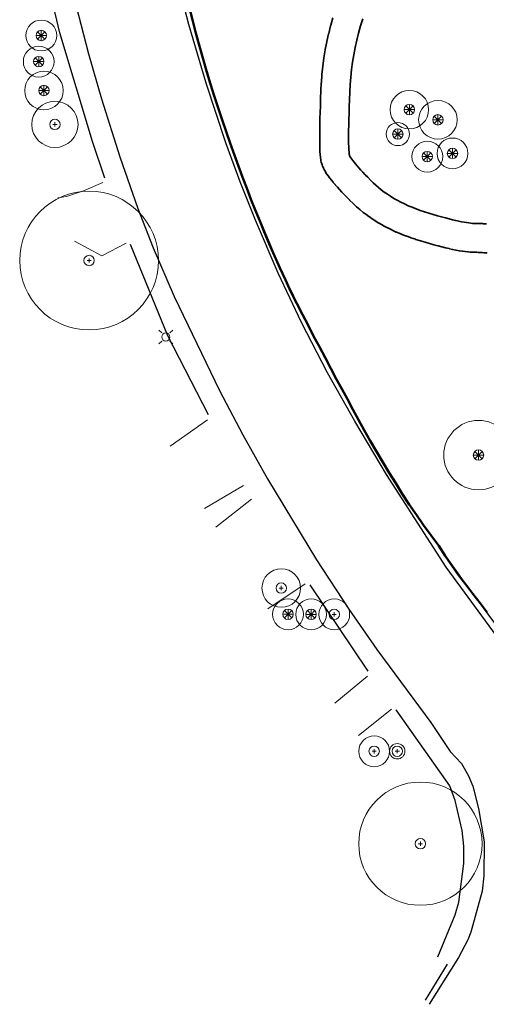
# Model space of a CAD drawing. Header units: metres. Extents: x -6555 to -6384, y 5654608 to 5654800.
# Tile 1 of 6: x -6544 to -6504, y 5654617 to 5654703. Entities that reach past the tile are written whole.
import ezdxf

# ---------------------------------------------------------------- set-up
doc = ezdxf.new("R2010")
doc.units = ezdxf.units.M
doc.header["$LTSCALE"] = 0.5
doc.linetypes.add('PHANTOM', pattern=[22, 12, -2, 2, -2, 2, -2])
for name, color, linetype, lineweight in [('L-HARD-PAVE', 8, 'Continuous', 35), ('V-PROP-LINE', 7, 'PHANTOM', 50), ('V-ROAD-CURB', 7, 'Continuous', 25), ('V-ROAD-DW', 8, 'Continuous', 18), ('V-ROAD-SW', 8, 'Continuous', 25), ('V-UTIL-ELEC', 1, 'Continuous', 18), ('V-VEG-CANOPY', 92, 'Continuous', 13), ('V-VEG-TREE', 94, 'Continuous', 18)]:
    doc.layers.add(name, color=color, linetype=linetype, lineweight=lineweight)

# ---------------------------------------------------------------- blocks, each defined once
blk = doc.blocks.new('UTIL-LIGHT')
at = {"color": 0, "lineweight": -2}
for p, q in [((-0.71, 0.71), (-1.2, 1.2)), ((0.71, 0.71), (1.2, 1.2)), ((-0.71, -0.71), (-1.2, -1.2)), ((0.71, -0.71), (1.2, -1.2))]:
    blk.add_line(p, q, dxfattribs=at)
blk.add_circle((0, 0), 0.7, dxfattribs=at)
blk = doc.blocks.new('VEG-TREE-CONIF')
at = {"color": 0, "lineweight": -2}
for q in [(-1.5, 0), (-1.06, 1.06), (-1.06, -1.06), (0, 1.5), (1.06, 1.06), (1.5, 0), (0, -1.5), (1.06, -1.06)]:
    blk.add_line((0, 0), q, dxfattribs=at)
blk.add_circle((0, 0), 1.5, dxfattribs=at)
blk = doc.blocks.new('VEG-TREE-DECID')
at = {"color": 0, "lineweight": -2}
for p, q in [((-0.6, 0), (0.6, 0)), ((0, -0.6), (0, 0.6))]:
    blk.add_line(p, q, dxfattribs=at)
blk.add_circle((0, 0), 1.5, dxfattribs=at)

msp = doc.modelspace()

# ---------------------------------------------------------------- linework, layer by layer
at = {"layer": 'L-HARD-PAVE'}
for points in [[(-6503.884, 5654682.427), (-6503.98, 5654682.441), (-6504.081, 5654682.454), (-6504.187, 5654682.465), (-6504.299, 5654682.475), (-6504.415, 5654682.483), (-6504.537, 5654682.49), (-6504.663, 5654682.495), (-6504.794, 5654682.498), (-6504.93, 5654682.5), (-6505.078, 5654682.5), (-6505.135, 5654682.501), (-6505.307, 5654682.509), (-6505.354, 5654682.512), (-6505.541, 5654682.528), (-6505.581, 5654682.532), (-6505.784, 5654682.555), (-6505.817, 5654682.559), (-6506.036, 5654682.591), (-6506.065, 5654682.595), (-6506.299, 5654682.634), (-6506.324, 5654682.639), (-6506.574, 5654682.685), (-6506.596, 5654682.69), (-6506.861, 5654682.744), (-6506.881, 5654682.749), (-6507.162, 5654682.811), (-6507.179, 5654682.815), (-6507.476, 5654682.885), (-6507.491, 5654682.889), (-6507.803, 5654682.967), (-6507.817, 5654682.97), (-6508.145, 5654683.056), (-6508.157, 5654683.06), (-6508.501, 5654683.153), (-6508.512, 5654683.156), (-6508.871, 5654683.258), (-6508.881, 5654683.261), (-6509.256, 5654683.37), (-6509.265, 5654683.373), (-6509.656, 5654683.49), (-6509.664, 5654683.493), (-6510.071, 5654683.618), (-6510.1, 5654683.627), (-6510.497, 5654683.76), (-6510.527, 5654683.771), (-6510.914, 5654683.911), (-6510.944, 5654683.923), (-6511.321, 5654684.071), (-6511.353, 5654684.084), (-6511.72, 5654684.24), (-6511.752, 5654684.255), (-6512.109, 5654684.419), (-6512.142, 5654684.434), (-6512.49, 5654684.606), (-6512.522, 5654684.623), (-6512.86, 5654684.803), (-6512.894, 5654684.821), (-6513.222, 5654685.008), (-6513.255, 5654685.028), (-6513.574, 5654685.224), (-6513.607, 5654685.245), (-6513.916, 5654685.448), (-6513.949, 5654685.471), (-6514.248, 5654685.682), (-6514.282, 5654685.706), (-6514.571, 5654685.925), (-6514.604, 5654685.951), (-6514.883, 5654686.178), (-6514.916, 5654686.205), (-6515.185, 5654686.44), (-6515.218, 5654686.469), (-6515.477, 5654686.711), (-6515.509, 5654686.741), (-6515.759, 5654686.991), (-6515.766, 5654686.998), (-6516.002, 5654687.239), (-6516.01, 5654687.247), (-6516.233, 5654687.477), (-6516.242, 5654687.486), (-6516.451, 5654687.707), (-6516.46, 5654687.717), (-6516.655, 5654687.928), (-6516.666, 5654687.94), (-6516.848, 5654688.141), (-6516.859, 5654688.154), (-6517.027, 5654688.345), (-6517.041, 5654688.361), (-6517.195, 5654688.542), (-6517.21, 5654688.56), (-6517.35, 5654688.732), (-6517.367, 5654688.753), (-6517.494, 5654688.915), (-6517.513, 5654688.94), (-6517.626, 5654689.092), (-6517.648, 5654689.122), (-6517.747, 5654689.265), (-6517.772, 5654689.301), (-6517.858, 5654689.434), (-6517.886, 5654689.48), (-6517.959, 5654689.603), (-6517.991, 5654689.662), (-6518.05, 5654689.775), (-6518.086, 5654689.852), (-6518.131, 5654689.956), (-6518.17, 5654690.058), (-6518.201, 5654690.152), (-6518.239, 5654690.291), (-6518.267, 5654690.422), (-6518.281, 5654690.505), (-6518.304, 5654690.673), (-6518.311, 5654690.727), (-6518.33, 5654690.932), (-6518.333, 5654690.97), (-6518.349, 5654691.212), (-6518.35, 5654691.241), (-6518.362, 5654691.52), (-6518.363, 5654691.541), (-6518.371, 5654691.858), (-6518.371, 5654691.875), (-6518.375, 5654692.228), (-6518.375, 5654692.242), (-6518.375, 5654692.633), (-6518.375, 5654692.644), (-6518.371, 5654693.072), (-6518.371, 5654693.082), (-6518.363, 5654693.546), (-6518.363, 5654693.555), (-6518.351, 5654694.057), (-6518.351, 5654694.064), (-6518.335, 5654694.603), (-6518.335, 5654694.609), (-6518.316, 5654695.185), (-6518.315, 5654695.19), (-6518.292, 5654695.804), (-6518.292, 5654695.808), (-6518.265, 5654696.459), (-6518.264, 5654696.463), (-6518.233, 5654697.151), (-6518.231, 5654697.186), (-6518.18, 5654697.87), (-6518.177, 5654697.906), (-6518.107, 5654698.586), (-6518.102, 5654698.622), (-6518.013, 5654699.298), (-6518.007, 5654699.334), (-6517.898, 5654700.006), (-6517.891, 5654700.042), (-6517.763, 5654700.71), (-6517.755, 5654700.745), (-6517.607, 5654701.409), (-6517.598, 5654701.445), (-6517.43, 5654702.105), (-6517.421, 5654702.14), (-6517.233, 5654702.797)], [(-6514.638, 5654702.71), (-6514.834, 5654702.092), (-6515.012, 5654701.471), (-6515.171, 5654700.846), (-6515.311, 5654700.218), (-6515.433, 5654699.586), (-6515.537, 5654698.95), (-6515.622, 5654698.31), (-6515.688, 5654697.667), (-6515.736, 5654697.019), (-6515.767, 5654696.352), (-6515.794, 5654695.706), (-6515.817, 5654695.098), (-6515.837, 5654694.527), (-6515.852, 5654693.995), (-6515.864, 5654693.5), (-6515.871, 5654693.044), (-6515.875, 5654692.627), (-6515.875, 5654692.249), (-6515.871, 5654691.911), (-6515.864, 5654691.614), (-6515.853, 5654691.359), (-6515.84, 5654691.15), (-6515.825, 5654690.991), (-6515.811, 5654690.892), (-6515.809, 5654690.886), (-6515.786, 5654690.84), (-6515.744, 5654690.77), (-6515.744, 5654690.77), (-6515.685, 5654690.678), (-6515.609, 5654690.569), (-6515.516, 5654690.444), (-6515.407, 5654690.305), (-6515.282, 5654690.152), (-6515.142, 5654689.987), (-6514.986, 5654689.81), (-6514.816, 5654689.621), (-6514.631, 5654689.421), (-6514.431, 5654689.21), (-6514.216, 5654688.988), (-6513.987, 5654688.755), (-6513.757, 5654688.524), (-6513.529, 5654688.312), (-6513.292, 5654688.106), (-6513.045, 5654687.906), (-6512.79, 5654687.712), (-6512.524, 5654687.525), (-6512.249, 5654687.344), (-6511.964, 5654687.169), (-6511.67, 5654687.001), (-6511.365, 5654686.839), (-6511.05, 5654686.683), (-6510.725, 5654686.534), (-6510.389, 5654686.391), (-6510.044, 5654686.255), (-6509.687, 5654686.126), (-6509.321, 5654686.003), (-6508.933, 5654685.884), (-6508.552, 5654685.769), (-6508.186, 5654685.662), (-6507.837, 5654685.564), (-6507.505, 5654685.473), (-6507.19, 5654685.391), (-6506.892, 5654685.316), (-6506.611, 5654685.25), (-6506.348, 5654685.191), (-6506.103, 5654685.141), (-6505.876, 5654685.098), (-6505.668, 5654685.064), (-6505.481, 5654685.037), (-6505.314, 5654685.017), (-6505.17, 5654685.005), (-6505.05, 5654685), (-6504.922, 5654685), (-6504.906, 5654685), (-6504.754, 5654684.998), (-6504.737, 5654684.998), (-6504.588, 5654684.994), (-6504.57, 5654684.993), (-6504.426, 5654684.987), (-6504.407, 5654684.986), (-6504.267, 5654684.979), (-6504.247, 5654684.977), (-6504.11, 5654684.968), (-6504.089, 5654684.966), (-6503.957, 5654684.954)]]:
    msp.add_lwpolyline(points, dxfattribs=at)
at = {"layer": 'V-PROP-LINE'}
msp.add_lwpolyline([(-6503.891, 5654651.321), (-6504.511, 5654652.132), (-6505.133, 5654652.943), (-6505.752, 5654653.755), (-6506.362, 5654654.573), (-6506.958, 5654655.401), (-6507.535, 5654656.242), (-6508.087, 5654657.099), (-6508.743, 5654657.984), (-6509.388, 5654658.876), (-6510.019, 5654659.777), (-6510.635, 5654660.688), (-6511.235, 5654661.612), (-6511.805, 5654662.518), (-6512.369, 5654663.428), (-6512.924, 5654664.342), (-6513.47, 5654665.261), (-6514.004, 5654666.187), (-6514.527, 5654667.12), (-6515.014, 5654668.006), (-6515.498, 5654668.894), (-6515.98, 5654669.782), (-6516.46, 5654670.671), (-6516.938, 5654671.562), (-6517.415, 5654672.453), (-6517.911, 5654673.384), (-6518.404, 5654674.316), (-6518.895, 5654675.248), (-6519.383, 5654676.183), (-6519.867, 5654677.119), (-6520.348, 5654678.058), (-6520.855, 5654679.078), (-6521.344, 5654680.107), (-6521.818, 5654681.142), (-6522.279, 5654682.183), (-6522.73, 5654683.229), (-6523.173, 5654684.28), (-6523.562, 5654685.219), (-6523.943, 5654686.161), (-6524.317, 5654687.105), (-6524.684, 5654688.052), (-6525.044, 5654689.002), (-6525.397, 5654689.955), (-6525.743, 5654690.911), (-6526.107, 5654691.93), (-6526.465, 5654692.951), (-6526.817, 5654693.973), (-6527.16, 5654694.998), (-6527.494, 5654696.027), (-6527.817, 5654697.059), (-6528.127, 5654698.095), (-6528.451, 5654699.219), (-6528.766, 5654700.346), (-6529.074, 5654701.474), (-6529.375, 5654702.604), (-6529.671, 5654703.736)], dxfattribs=at)
at = {"layer": 'V-ROAD-CURB'}
for points in [[(-6492.366, 5654635.511), (-6495.978, 5654639.806), (-6498.127, 5654642.491), (-6502.782, 5654648.875), (-6507.438, 5654655.259), (-6512.6, 5654663.276), (-6515.343, 5654667.874), (-6517.687, 5654672.076), (-6519.939, 5654676.425), (-6521.962, 5654680.697), (-6523.931, 5654685.273), (-6525.251, 5654688.584), (-6526.492, 5654691.969), (-6528.2, 5654697.129), (-6529.68, 5654702.226), (-6530.776, 5654706.438)], [(-6539.462, 5654703.922), (-6538.352, 5654699.664), (-6537.227, 5654695.777), (-6535.647, 5654690.747), (-6534.09, 5654686.3), (-6532.762, 5654682.879), (-6530.954, 5654678.673), (-6527.032, 5654670.551), (-6525.005, 5654666.696), (-6522.882, 5654662.892), (-6518.645, 5654655.873), (-6515.85, 5654651.621), (-6513.424, 5654648.118), (-6508.77, 5654641.811), (-6507.096, 5654639.294), (-6506.116, 5654638.249), (-6505.506, 5654637.189), (-6505.142, 5654636.311), (-6504.643, 5654634.359), (-6504.166, 5654631.494), (-6504.187, 5654628.528), (-6504.333, 5654627.222), (-6505.314, 5654623.666), (-6505.564, 5654623.011), (-6506.37, 5654621.484), (-6508.908, 5654617.424)], [(-6514.325, 5654666.762), (-6512.291, 5654663.291), (-6510.195, 5654660.039)]]:
    msp.add_lwpolyline(points, dxfattribs=at)
at = {"layer": 'V-ROAD-DW'}
for points in [[(-6541, 5654687.226), (-6540.266, 5654687.315), (-6538.78, 5654687.82), (-6537.114, 5654688.528)], [(-6535.101, 5654683.293), (-6537.216, 5654682.197), (-6539.585, 5654683.449)], [(-6531.299, 5654665.716), (-6528.085, 5654668.008)], [(-6524.949, 5654662.311), (-6528.326, 5654660.329)], [(-6527.357, 5654658.714), (-6524.276, 5654661.142)], [(-6519.631, 5654653.8), (-6522.871, 5654651.634)], [(-6517.075, 5654643.483), (-6514.245, 5654645.813)], [(-6512.175, 5654642.963), (-6515.02, 5654640.686)]]:
    msp.add_lwpolyline(points, dxfattribs=at)
at = {"layer": 'V-ROAD-SW'}
for points in [[(-6534.139, 5654727.664), (-6533.646, 5654723.329), (-6533.112, 5654719.724), (-6531.577, 5654711.554), (-6530.604, 5654707.415), (-6529.162, 5654701.793), (-6527.262, 5654695.295), (-6525.29, 5654689.659), (-6524.308, 5654687.085), (-6521.8, 5654681.097), (-6519.483, 5654676.376), (-6516.912, 5654671.564), (-6514.32, 5654666.763)], [(-6536.937, 5654688.924), (-6538.002, 5654692.088), (-6540.825, 5654701.479), (-6542.267, 5654707.6), (-6543.807, 5654715.449)], [(-6527.98, 5654668.44), (-6531.494, 5654675.28), (-6534.72, 5654683.163)], [(-6510.195, 5654660.043), (-6505.978, 5654654.058), (-6501.119, 5654647.532), (-6496.249, 5654641.008), (-6494.667, 5654638.938), (-6493.19, 5654637.208)], [(-6514.192, 5654646.247), (-6519.211, 5654653.717)], [(-6508.171, 5654621.52), (-6506.664, 5654625.177), (-6506.342, 5654626.271), (-6505.922, 5654629.619), (-6505.901, 5654631.108), (-6506.058, 5654632.454), (-6506.658, 5654635.058), (-6507.125, 5654636.316), (-6511.769, 5654642.905)], [(-6509.231, 5654617.785), (-6507.327, 5654620.901)]]:
    msp.add_lwpolyline(points, dxfattribs=at)
at = {"layer": 'V-VEG-CANOPY'}
for centre, radius in [((-6542.443, 5654701.261), 1.333), ((-6542.661, 5654698.998), 1.333), ((-6542.211, 5654696.498), 1.667), ((-6510.623, 5654694.843), 1.667), ((-6541.261, 5654693.57), 2), ((-6508.154, 5654693.963), 1.667), ((-6511.618, 5654692.729), 1), ((-6506.893, 5654691.056), 1.333), ((-6509.072, 5654690.78), 1.333), ((-6538.308, 5654681.787), 6), ((-6504.647, 5654664.95), 3), ((-6521.698, 5654653.445), 1.667), ((-6521.112, 5654651.172), 1.333), ((-6519.115, 5654651.17), 1.333), ((-6517.116, 5654651.169), 1.333), ((-6513.666, 5654639.318), 1.333), ((-6511.668, 5654639.323), 0.667), ((-6509.667, 5654631.324), 5.333)]:
    msp.add_circle(centre, radius, dxfattribs=at)

# ---------------------------------------------------------------- block references
at = {"layer": 'V-UTIL-ELEC', "xscale": 0.5, "yscale": 0.5}
msp.add_blockref('UTIL-LIGHT', (-6531.676, 5654675.17), dxfattribs=at)
at = {"layer": 'V-VEG-TREE', "xscale": 0.3, "yscale": 0.3}
for name, p in [('VEG-TREE-CONIF', (-6542.443, 5654701.261)), ('VEG-TREE-CONIF', (-6542.661, 5654698.998)), ('VEG-TREE-CONIF', (-6542.211, 5654696.498)), ('VEG-TREE-CONIF', (-6510.623, 5654694.843)), ('VEG-TREE-DECID', (-6541.261, 5654693.57)), ('VEG-TREE-CONIF', (-6508.154, 5654693.963)), ('VEG-TREE-CONIF', (-6511.618, 5654692.729)), ('VEG-TREE-CONIF', (-6506.893, 5654691.056)), ('VEG-TREE-CONIF', (-6509.072, 5654690.78)), ('VEG-TREE-DECID', (-6538.308, 5654681.787)), ('VEG-TREE-CONIF', (-6504.647, 5654664.95)), ('VEG-TREE-DECID', (-6521.698, 5654653.445)), ('VEG-TREE-CONIF', (-6521.112, 5654651.172)), ('VEG-TREE-CONIF', (-6519.115, 5654651.17)), ('VEG-TREE-DECID', (-6517.116, 5654651.169)), ('VEG-TREE-DECID', (-6513.666, 5654639.318)), ('VEG-TREE-DECID', (-6511.668, 5654639.323)), ('VEG-TREE-DECID', (-6509.667, 5654631.324))]:
    msp.add_blockref(name, p, dxfattribs=at)

doc.saveas('drawing.dxf')
